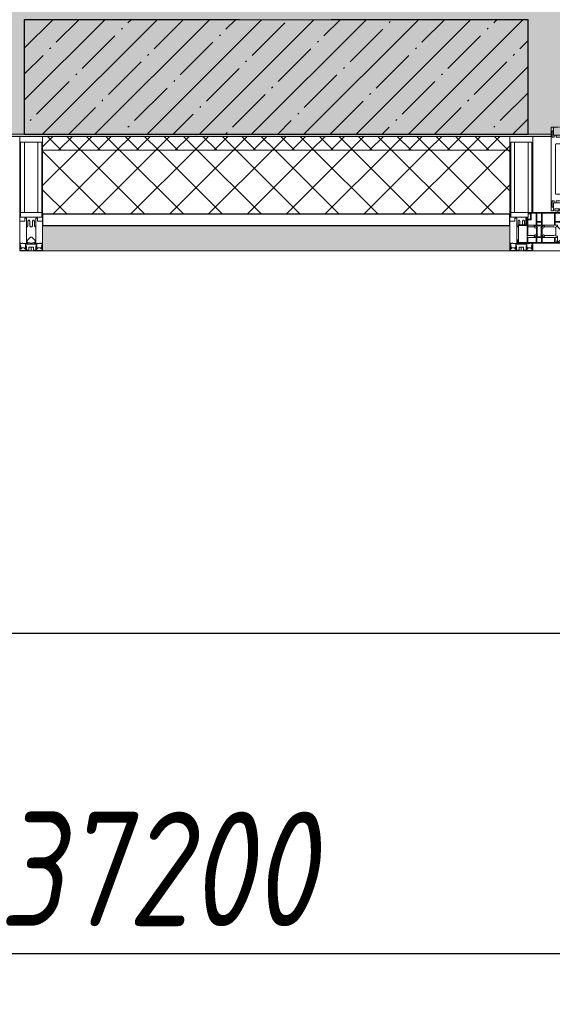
# Model space of a CAD drawing. Header units: millimetres. Extents: x -26888115 to 7466299, y -86687 to 22081.
# Tile 21 of 208: x 54218 to 55381, y -51379 to -49229. Entities that reach past the tile are written whole.
import ezdxf

# ---------------------------------------------------------------- set-up
doc = ezdxf.new("R2010")
doc.units = ezdxf.units.MM
doc.linetypes.add('-D1-02х01', pattern=[3, 2, -1])
doc.layers.get('Defpoints').update_dxf_attribs({"color": 31})
for name, color, linetype, lineweight in [('_0', 7, 'Continuous', 13), ('A-200-M_WALL', 7, 'Continuous', 5), ('A-200-M_WALL_PAT', 7, 'Continuous', 5), ('A-214-M_CURT_WALL', 7, 'Continuous', 5), ('A-215-M_CURT_PANEL', 7, 'Continuous', 5), ('A-230-M_FLOOR', 7, 'Continuous', 5), ('A-314-M_WINDOW', 7, 'Continuous', 5), ('S-280-M_COLUMN', 7, 'Continuous', 5), ('Z-060-M_DETAIL', 7, 'Continuous', 5), ('Оси', 7, 'Continuous', 5)]:
    doc.layers.add(name, color=color, linetype=linetype, lineweight=lineweight)
doc.styles.add('fl_iso paper', font='isocpeur.ttf', dxfattribs={"width": 0.8, "oblique": 10})
doc.dimstyles.new('In tre 1_100', dxfattribs={"dimscale": 100, "dimtxt": 2.5, "dimasz": 2, "dimexe": 1, "dimexo": 0.7, "dimgap": 0.6, "dimtad": 1, "dimdec": 0, "dimrnd": 5, "dimzin": 0, "dimdsep": 46, "dimtxsty": 'fl_iso paper', "dimblk": 'ARCHTICK', "dimcen": 0, "dimdle": 1, "dimadec": 0, "dimazin": 0, "dimtfac": 1, "dimtdec": 0, "dimtofl": 0, "dimtmove": 1, "dimatfit": 3, "dimldrblk": 'DOT', "dimfxl": 40, "dimtfillclr": 256, "dimtolj": 1, "dimtzin": 0, "dimarcsym": 1})

# ---------------------------------------------------------------- blocks, each defined once
blk = doc.blocks.new('_ArchTick')
at = {"color": 0, "linetype": 'ByBlock', "lineweight": 9, "const_width": 0.15}
blk.add_lwpolyline([(-0.5, -0.5), (0.5, 0.5)], dxfattribs=at)
blk = doc.blocks.new('*D257')
at = {"layer": 'Defpoints', "color": 0, "transparency": 16777216}
for p in [(35918, -51162.7), (73118, -51162.7), (73118, -51268.8)]:
    blk.add_point(p, dxfattribs=at)
at = {"layer": 'Оси', "color": 0, "lineweight": -2, "transparency": 16777216}
for p, q in [((35918, -51232.7), (35918, -51368.8)), ((73118, -51232.7), (73118, -51368.8)), ((35818, -51268.8), (73218, -51268.8))]:
    blk.add_line(p, q, dxfattribs=at)
at = {"layer": 'Оси', "color": 0, "lineweight": -2, "transparency": 16777216, "xscale": 200, "yscale": 200, "zscale": 200, "rotation": 180}
blk.add_blockref('_ArchTick', (35918, -51268.8), dxfattribs=at)
at = {"layer": 'Оси', "color": 0, "lineweight": -2, "transparency": 16777216, "xscale": 200, "yscale": 200, "zscale": 200}
blk.add_blockref('_ArchTick', (73118, -51268.8), dxfattribs=at)
at = {"layer": 'Оси', "color": 0, "transparency": 16777216, "insert": (54518, -51083.8), "char_height": 250, "attachment_point": 5, "style": 'fl_iso paper'}
blk.add_mtext('\\A1;37200', dxfattribs=at)
blk = doc.blocks.new('_DOT')
at = {"color": 0, "linetype": 'ByBlock'}
blk.add_line((-0.5, 0), (-1, 0), dxfattribs=at)
at = {"color": 0, "linetype": 'ByBlock', "const_width": 0.5}
blk.add_lwpolyline([(-0.25, 0, 1), (0.25, 0, 1)], format="xyb", close=True, dxfattribs=at)
blk = doc.blocks.new('*D261')
at = {"layer": 'Defpoints', "color": 0, "transparency": 16777216}
for p in [(61118, -50568.8), (52718, -51268.8), (61118, -51268.8)]:
    blk.add_point(p, dxfattribs=at)
at = {"layer": 'Оси', "color": 0, "lineweight": -2, "transparency": 16777216}
for p, q in [((52718, -51198.8), (52718, -50468.8)), ((61118, -51198.8), (61118, -50468.8)), ((52618, -50568.8), (61218, -50568.8))]:
    blk.add_line(p, q, dxfattribs=at)
at = {"layer": 'Оси', "color": 0, "lineweight": -2, "transparency": 16777216, "xscale": 200, "yscale": 200, "zscale": 200, "rotation": 180}
blk.add_blockref('_ArchTick', (52718, -50568.8), dxfattribs=at)
at = {"layer": 'Оси', "color": 0, "lineweight": -2, "transparency": 16777216, "xscale": 200, "yscale": 200, "zscale": 200}
blk.add_blockref('_ArchTick', (61118, -50568.8), dxfattribs=at)
at = {"layer": 'Оси', "color": 0, "transparency": 16777216, "insert": (56918, -50383.8), "char_height": 250, "attachment_point": 5, "style": 'fl_iso paper'}
blk.add_mtext('\\A1;8400', dxfattribs=at)
blk = doc.blocks.new('A_PAN_Створка - 383мм-V22-50_AS_Plan_33_Пентхаус')
at = {"layer": 'A-215-M_CURT_PANEL'}
h = blk.add_hatch(dxfattribs=at)
h.set_pattern_fill('FP_13', color=256, style=0, pattern_type=2)
h.set_pattern_definition([(225, (19300, -754.981), (14.142136, -14.142136), []), (315, (19300, -754.981), (14.142136, 14.142136), [])])
h.paths.add_polyline_path([(-54.5, -31.8), (-54.9, -34.1), (-57.2, -36.4), (-57.2, -60.8), (-54.6, -63.4), (-53.6, -82.7), (54.6, -81.8), (54.6, -63.4), (57.2, -60.8), (57.2, -36.4), (54.9, -34.1), (54.5, -31.8)])
at = {"layer": 'A-314-M_WINDOW'}
for p, q in [((-67.9, -17), (-171, -17)), ((-171, -17), (-171, -57)), ((-171, -18.5), (-153.5, -18.5)), ((-153.5, -18.5), (-152, -20)), ((-152, -20), (-152, -73.5)), ((-150.5, -17), (-150.5, -29.4)), ((-132.4, -18.6), (-150.5, -18.6)), ((-132.4, -29.4), (-132.4, -18.6)), ((-131, -18.2), (-131, -29.5)), ((-120.8, -18.2), (-131, -18.2)), ((-120.8, -18.2), (-120.8, -29.5)), ((-119.3, -18.6), (-92.5, -18.6)), ((-119.3, -29.4), (-119.3, -18.6)), ((-92.5, -18.6), (-92.5, -29.4)), ((-90.8, -18.5), (-90.8, -29.4)), ((-87.3, -18.5), (-90.8, -18.5)), ((-87.3, -20.4), (-87.3, -18.5)), ((-87.3, -20.4), (-87.3, -21.9)), ((-84.8, -20.4), (-87.3, -20.4)), ((-85.9, -18.2), (-85.9, -20.4)), ((-75.9, -18.2), (-85.9, -18.2)), ((-83.4, -20.4), (-84.8, -20.4)), ((-70, -33.8), (-83.4, -20.4)), ((-75.9, -21.5), (-75.9, -18.2)), ((-74.9, -17.9), (-74.9, -21.5)), ((-68.9, -17.9), (-74.9, -17.9)), ((-68.9, -21.5), (-68.9, -17.9)), ((67.9, -17), (-67.9, -17)), ((-61.4, -23.5), (-67.9, -17)), ((-67.9, -17), (-67.9, -23.5)), ((-67.9, -17), (67.9, -17)), ((67.9, -17), (61.4, -23.5)), ((67.9, -23.5), (67.9, -17)), ((171, -17), (67.9, -17)), ((68.9, -17.9), (74.9, -17.9)), ((68.9, -21.5), (68.9, -17.9)), ((70, -33.8), (83.4, -20.4)), ((74.9, -17.9), (74.9, -21.5)), ((75.9, -18.2), (85.9, -18.2)), ((75.9, -21.5), (75.9, -18.2)), ((83.4, -20.4), (84.8, -20.4)), ((84.8, -20.4), (87.3, -20.4)), ((85.9, -18.2), (85.9, -20.4)), ((87.3, -18.5), (90.8, -18.5)), ((87.3, -20.4), (87.3, -18.5)), ((87.3, -20.4), (87.3, -21.9)), ((90.8, -18.5), (90.8, -29.4)), ((92.5, -18.6), (92.5, -29.4)), ((119.3, -18.6), (92.5, -18.6)), ((119.3, -29.4), (119.3, -18.6)), ((120.8, -18.2), (120.8, -29.5)), ((120.8, -18.2), (131, -18.2)), ((131, -18.2), (131, -29.5)), ((132.4, -18.6), (150.5, -18.6)), ((132.4, -29.4), (132.4, -18.6)), ((150.5, -17), (150.5, -29.4)), ((153.5, -18.5), (152, -20)), ((152, -20), (152, -73.5)), ((171, -18.5), (153.5, -18.5)), ((171, -57), (171, -17)), ((-150.5, -29.4), (-132.4, -29.4)), ((-150.5, -33.6), (-150.5, -68)), ((-136.3, -33.6), (-150.5, -33.6)), ((-137.2, -31), (-135.8, -35)), ((-132.5, -31), (-137.2, -31)), ((-132.1, -36.8), (-135.8, -35)), ((-132.5, -31.9), (-133.4, -33.7)), ((-133.4, -33.7), (-130.1, -35.3)), ((-132.5, -31.9), (-132.5, -31)), ((-132.1, -49), (-132.1, -36.8)), ((-131, -29.5), (-120.8, -29.5)), ((-131, -30.9), (-131, -33)), ((-120.8, -30.9), (-131, -30.9)), ((-129.4, -34.6), (-131, -33)), ((-130.1, -35.3), (-129.4, -34.6)), ((-130.1, -35.3), (-130.1, -50.4)), ((-122.4, -34.6), (-120.8, -33)), ((-121.7, -35.3), (-122.4, -34.6)), ((-118.4, -33.7), (-121.7, -35.3)), ((-121.7, -35.3), (-121.7, -50.4)), ((-120.8, -30.9), (-120.8, -33)), ((-119.7, -36.8), (-115.9, -35)), ((-119.7, -49), (-119.7, -36.8)), ((-92.5, -29.4), (-119.3, -29.4)), ((-119.3, -31), (-114.6, -31)), ((-119.3, -31.9), (-119.3, -31)), ((-119.3, -31.9), (-118.4, -33.7)), ((-114.6, -31), (-115.9, -35)), ((-94.1, -33.5), (-115.4, -33.5)), ((-89.9, -35.1), (-94.1, -33.5)), ((-90.8, -29.4), (-85.9, -29.4)), ((-89.9, -32.5), (-89.9, -35.1)), ((-85.9, -32.5), (-89.9, -32.5)), ((-89.9, -35.1), (-89.9, -50.9)), ((-87.3, -21.9), (-85.9, -21.9)), ((-85.9, -21.9), (-85.9, -29.4)), ((-85.9, -29.4), (-85.9, -32.5)), ((-78, -84), (-78, -23.5)), ((-78, -23.5), (-67.9, -23.5)), ((-78, -36.8), (-70, -36.8)), ((-78, -45.6), (-78, -36.8)), ((-75.9, -21.5), (-75.9, -23.5)), ((-74.9, -21.5), (-75.9, -21.5)), ((-75.9, -23.5), (-73, -23.5)), ((-67.2, -29.3), (-73, -23.5)), ((-61.4, -23.5), (-70, -32.1)), ((-70, -32.1), (-70, -62.5)), ((-70, -36.8), (-70, -33.8)), ((-67.9, -21.5), (-68.9, -21.5)), ((-67.9, -21.5), (-67.9, -23.5)), ((-67.9, -23.5), (-64.6, -26.8)), ((-67.9, -23.5), (-64.6, -26.8)), ((-64.6, -26.8), (-67.2, -29.3)), ((-64.6, -26.8), (-61.4, -23.5)), ((61.4, -23.5), (-61.4, -23.5)), ((70, -32.1), (61.4, -23.5)), ((61.4, -23.5), (64.6, -26.8)), ((67.9, -23.5), (64.6, -26.8)), ((64.6, -26.8), (67.9, -23.5)), ((64.6, -26.8), (67.2, -29.3)), ((67.2, -29.3), (73, -23.5)), ((67.9, -21.5), (67.9, -23.5)), ((67.9, -21.5), (68.9, -21.5)), ((67.9, -23.5), (78, -23.5)), ((70, -62.5), (70, -32.1)), ((70, -36.8), (70, -33.8)), ((78, -36.8), (70, -36.8)), ((75.9, -23.5), (73, -23.5)), ((74.9, -21.5), (75.9, -21.5)), ((75.9, -21.5), (75.9, -23.5)), ((78, -23.5), (78, -84)), ((78, -45.6), (78, -36.8)), ((85.9, -21.9), (85.9, -29.4)), ((87.3, -21.9), (85.9, -21.9)), ((85.9, -29.4), (85.9, -32.5)), ((90.8, -29.4), (85.9, -29.4)), ((85.9, -32.5), (89.9, -32.5)), ((89.9, -32.5), (89.9, -35.1)), ((89.9, -35.1), (94.1, -33.5)), ((89.9, -35.1), (89.9, -50.9)), ((92.5, -29.4), (119.3, -29.4)), ((94.1, -33.5), (115.4, -33.5)), ((114.6, -31), (115.9, -35)), ((119.3, -31), (114.6, -31)), ((119.7, -36.8), (115.9, -35)), ((119.3, -31.9), (118.4, -33.7)), ((118.4, -33.7), (121.7, -35.3)), ((119.3, -31.9), (119.3, -31)), ((119.7, -49), (119.7, -36.8)), ((131, -29.5), (120.8, -29.5)), ((120.8, -30.9), (120.8, -33)), ((120.8, -30.9), (131, -30.9)), ((122.4, -34.6), (120.8, -33)), ((121.7, -35.3), (122.4, -34.6)), ((121.7, -35.3), (121.7, -50.4)), ((129.4, -34.6), (131, -33)), ((130.1, -35.3), (129.4, -34.6)), ((133.4, -33.7), (130.1, -35.3)), ((130.1, -35.3), (130.1, -50.4)), ((131, -30.9), (131, -33)), ((132.1, -36.8), (135.8, -35)), ((132.1, -49), (132.1, -36.8)), ((150.5, -29.4), (132.4, -29.4)), ((132.5, -31), (137.2, -31)), ((132.5, -31.9), (132.5, -31)), ((132.5, -31.9), (133.4, -33.7)), ((137.2, -31), (135.8, -35)), ((136.3, -33.6), (150.5, -33.6)), ((150.5, -33.6), (150.5, -68)), ((-171, -55.5), (-152, -55.5)), ((-171, -57), (-156, -57)), ((-153, -60), (-153, -73.5)), ((-136.4, -52.4), (-150.5, -52.4)), ((-150.5, -56.6), (-132.4, -56.6)), ((-137.2, -54.8), (-135.8, -50.8)), ((-132.5, -54.8), (-137.2, -54.8)), ((-132.1, -49), (-135.8, -50.8)), ((-133.4, -52), (-130.1, -50.4)), ((-132.5, -53.8), (-133.4, -52)), ((-132.5, -53.8), (-132.5, -54.8)), ((-132.4, -56.6), (-132.4, -82.5)), ((-129.4, -51.1), (-131, -52.7)), ((-131, -55.1), (-131, -52.7)), ((-120.8, -55.1), (-131, -55.1)), ((-131, -56.5), (-131, -62.6)), ((-131, -56.5), (-120.8, -56.5)), ((-120.8, -62.6), (-131, -62.6)), ((-130.1, -50.4), (-129.4, -51.1)), ((-121.7, -50.4), (-122.4, -51.1)), ((-122.4, -51.1), (-120.8, -52.7)), ((-118.4, -52), (-121.7, -50.4)), ((-120.8, -55.1), (-120.8, -52.7)), ((-120.8, -56.5), (-120.8, -62.6)), ((-119.7, -49), (-115.9, -50.8)), ((-119.3, -53.8), (-118.4, -52)), ((-119.3, -53.8), (-119.3, -54.8)), ((-119.3, -54.8), (-114.6, -54.8)), ((-119.3, -56.6), (-119.3, -82.5)), ((-92.5, -56.6), (-119.3, -56.6)), ((-114.6, -54.8), (-115.9, -50.8)), ((-94.1, -52.5), (-115.3, -52.5)), ((-89.9, -50.9), (-94.1, -52.5)), ((-92.5, -56.6), (-92.5, -82.5)), ((-90.8, -56.6), (-85.9, -56.6)), ((-90.8, -62.7), (-90.8, -56.6)), ((-80.4, -62.7), (-90.8, -62.7)), ((-89.9, -52.2), (-89.9, -50.9)), ((-89.9, -52.2), (-88.6, -53.5)), ((-85.9, -53.5), (-88.6, -53.5)), ((-85.9, -53.5), (-78, -45.6)), ((-85.9, -56.6), (-85.9, -53.5)), ((-80.4, -61.1), (-80.4, -62.7)), ((-78, -61.1), (-80.4, -61.1)), ((-78, -66.1), (-78, -61.1)), ((-70, -62.5), (-73.9, -62.5)), ((-73.9, -62.5), (-73.9, -87.5)), ((73.9, -62.5), (70, -62.5)), ((73.9, -87.5), (73.9, -62.5)), ((85.9, -53.5), (78, -45.6)), ((78, -61.1), (80.4, -61.1)), ((78, -66.1), (78, -61.1)), ((80.4, -61.1), (80.4, -62.7)), ((80.4, -62.7), (90.8, -62.7)), ((85.9, -53.5), (88.6, -53.5)), ((85.9, -56.6), (85.9, -53.5)), ((90.8, -56.6), (85.9, -56.6)), ((89.9, -52.2), (88.6, -53.5)), ((89.9, -50.9), (94.1, -52.5)), ((89.9, -52.2), (89.9, -50.9)), ((90.8, -62.7), (90.8, -56.6)), ((92.5, -56.6), (119.3, -56.6)), ((92.5, -56.6), (92.5, -82.5)), ((94.1, -52.5), (115.3, -52.5)), ((114.6, -54.8), (115.9, -50.8)), ((119.3, -54.8), (114.6, -54.8)), ((119.7, -49), (115.9, -50.8)), ((118.4, -52), (121.7, -50.4)), ((119.3, -53.8), (118.4, -52)), ((119.3, -53.8), (119.3, -54.8)), ((119.3, -56.6), (119.3, -82.5)), ((122.4, -51.1), (120.8, -52.7)), ((120.8, -55.1), (120.8, -52.7)), ((120.8, -55.1), (131, -55.1)), ((120.8, -56.5), (120.8, -62.6)), ((131, -56.5), (120.8, -56.5)), ((120.8, -62.6), (131, -62.6)), ((121.7, -50.4), (122.4, -51.1)), ((130.1, -50.4), (129.4, -51.1)), ((129.4, -51.1), (131, -52.7)), ((133.4, -52), (130.1, -50.4)), ((131, -55.1), (131, -52.7)), ((131, -56.5), (131, -62.6)), ((132.1, -49), (135.8, -50.8)), ((150.5, -56.6), (132.4, -56.6)), ((132.4, -56.6), (132.4, -82.5)), ((132.5, -53.8), (133.4, -52)), ((132.5, -53.8), (132.5, -54.8)), ((132.5, -54.8), (137.2, -54.8)), ((137.2, -54.8), (135.8, -50.8)), ((136.4, -52.4), (150.5, -52.4)), ((171, -55.5), (152, -55.5)), ((153, -73.5), (153, -60)), ((156, -57), (171, -57)), ((-153, -73.5), (-150, -73.5)), ((-150.5, -68), (-143.5, -68)), ((-150.5, -69.5), (-150.5, -73.5)), ((-145, -69.5), (-150.5, -69.5)), ((-150, -73.5), (-150, -84)), ((-150, -84), (-78, -84)), ((-148.5, -81), (-148.5, -82.5)), ((-143.5, -81), (-148.5, -81)), ((-148.5, -82.5), (-132.4, -82.5)), ((-145, -69.5), (-145, -79.5)), ((-143.5, -68), (-143.5, -81)), ((-131, -64.6), (-120.8, -64.6)), ((-131, -82.5), (-131, -64.6)), ((-131, -82.5), (-120.8, -82.5)), ((-120.8, -82.5), (-120.8, -64.6)), ((-119.3, -82.5), (-92.5, -82.5)), ((-90.8, -64.6), (-90.8, -82.5)), ((-80.1, -64.6), (-90.8, -64.6)), ((-90.8, -82.5), (-79.5, -82.5)), ((-78, -84), (-85, -84)), ((-85, -84), (-85, -87.5)), ((-80.1, -66.1), (-80.1, -64.6)), ((-78, -66.1), (-80.1, -66.1)), ((-79.5, -80.6), (-78, -80.6)), ((-79.5, -82.5), (-79.5, -80.6)), ((-78, -87.5), (-78, -84)), ((-78, -84), (-73.9, -84)), ((73.9, -84), (78, -84)), ((78, -66.1), (80.1, -66.1)), ((79.5, -80.6), (78, -80.6)), ((78, -87.5), (78, -84)), ((78, -84), (85, -84)), ((78, -84), (150, -84)), ((79.5, -82.5), (79.5, -80.6)), ((90.8, -82.5), (79.5, -82.5)), ((80.1, -64.6), (90.8, -64.6)), ((80.1, -66.1), (80.1, -64.6)), ((85, -84), (85, -87.5)), ((90.8, -64.6), (90.8, -82.5)), ((119.3, -82.5), (92.5, -82.5)), ((120.8, -82.5), (120.8, -64.6)), ((131, -64.6), (120.8, -64.6)), ((131, -82.5), (120.8, -82.5)), ((131, -82.5), (131, -64.6)), ((148.5, -82.5), (132.4, -82.5)), ((143.5, -68), (143.5, -81)), ((150.5, -68), (143.5, -68)), ((143.5, -81), (148.5, -81)), ((145, -69.5), (150.5, -69.5)), ((145, -69.5), (145, -79.5)), ((148.5, -81), (148.5, -82.5)), ((150, -84), (150, -73.5)), ((150, -73.5), (153, -73.5)), ((150.5, -69.5), (150.5, -73.5)), ((-73.9, -87.5), (-91.5, -87.5)), ((-91.5, -87.5), (-91.5, -92)), ((-91.5, -92), (91.5, -92)), ((-85, -87.5), (-78, -87.5)), ((91.5, -87.5), (73.9, -87.5)), ((85, -87.5), (78, -87.5)), ((91.5, -92), (91.5, -87.5))]:
    blk.add_line(p, q, dxfattribs=at)
for centre, start, end in [((-156, -60), 0, 90), ((156, -60), 90, 180)]:
    blk.add_arc(centre, 3, start, end, dxfattribs=at)
at = {"layer": 'A-314-M_WINDOW', "linetype": '-D1-02х01'}
blk.add_arc((91.4, -87.5), 183, 181.4091, 271.1445, dxfattribs=at)
at = {"layer": 'Z-060-M_DETAIL'}
for p, q in [((-70, -32.1), (-61.4, -23.5)), ((-70, -62.5), (-70, -32.1)), ((-67.8, -38.3), (-65.7, -37.4)), ((-67.8, -55.7), (-67.8, -38.3)), ((-65.7, -37.4), (-60.8, -34.7)), ((61.4, -23.5), (-61.4, -23.5)), ((-60.8, -34.7), (-57.3, -35.9)), ((-55.2, -33.8), (-57.3, -35.9)), ((-54.9, -34.1), (-57.2, -36.4)), ((-57.2, -36.4), (-57.2, -60.8)), ((-55.2, -33.8), (-54.8, -31.5)), ((-54.9, -25.8), (-53.9, -24.8)), ((-54.9, -29.5), (-54.9, -25.8)), ((-53.9, -30.5), (-54.9, -29.5)), ((-54.5, -31.8), (-54.9, -34.1)), ((0, -31.5), (-54.8, -31.5)), ((54.5, -31.8), (-54.5, -31.8)), ((-53.9, -24.8), (53.9, -24.8)), ((53.9, -30.5), (-53.9, -30.5)), ((0, -31.5), (54.8, -31.5)), ((54.9, -25.8), (53.9, -24.8)), ((53.9, -30.5), (54.9, -29.5)), ((54.9, -34.1), (54.5, -31.8)), ((55.2, -33.8), (54.8, -31.5)), ((54.9, -29.5), (54.9, -25.8)), ((57.2, -36.4), (54.9, -34.1)), ((55.2, -33.8), (57.3, -35.9)), ((57.2, -60.8), (57.2, -36.4)), ((60.8, -34.7), (57.3, -35.9)), ((65.7, -37.4), (60.8, -34.7)), ((70, -32.1), (61.4, -23.5)), ((67.8, -38.3), (65.7, -37.4)), ((67.8, -55.7), (67.8, -38.3)), ((70, -62.5), (70, -32.1)), ((-73.9, -62.5), (-70, -62.5)), ((-73.9, -87.5), (-73.9, -62.5)), ((-61.7, -62.5), (-67.9, -62.5)), ((-67.9, -62.5), (-67.9, -89.3)), ((-66, -56.5), (-67.8, -55.7)), ((-66, -56.5), (-62, -59.1)), ((-62, -59.1), (-60.7, -61)), ((-61.7, -64.9), (-61.7, -62.5)), ((-60.7, -61), (-57.4, -61)), ((-57.4, -61), (-54.9, -63.5)), ((-57.2, -60.8), (-54.6, -63.4)), ((-54.9, -63.5), (-54.9, -81.9)), ((-54.6, -63.4), (-54.6, -81.8)), ((54.6, -63.4), (57.2, -60.8)), ((54.6, -81.8), (54.6, -63.4)), ((57.4, -61), (54.9, -63.5)), ((54.9, -63.5), (54.9, -81.9)), ((60.7, -61), (57.4, -61)), ((62, -59.1), (60.7, -61)), ((61.7, -62.5), (67.9, -62.5)), ((61.7, -64.9), (61.7, -62.5)), ((66, -56.5), (62, -59.1)), ((66, -56.5), (67.8, -55.7)), ((67.9, -62.5), (67.9, -89.3)), ((73.9, -62.5), (70, -62.5)), ((73.9, -87.5), (73.9, -62.5)), ((-69.4, -66.5), (-73.9, -66.5)), ((-73.9, -81.5), (-69.4, -81.5)), ((-69.4, -85.5), (-73.9, -85.5)), ((-69.4, -81.5), (-69.4, -66.5)), ((-69.4, -90.3), (-69.4, -85.5)), ((-60.1, -67.7), (-61.7, -64.9)), ((-56.4, -67.7), (-60.1, -67.7)), ((-56.4, -89.4), (-56.4, -67.7)), ((-54.9, -81.9), (-53.8, -83)), ((-54.9, -85.6), (-53.9, -84.6)), ((-54.9, -89.3), (-54.9, -85.6)), ((-54.6, -81.8), (-53.6, -82.7)), ((-53.9, -84.6), (53.9, -84.6)), ((53.8, -83), (-53.8, -83)), ((-53.6, -82.7), (53.6, -82.7)), ((53.6, -82.7), (54.6, -81.8)), ((54.9, -81.9), (53.8, -83)), ((54.9, -85.6), (53.9, -84.6)), ((54.9, -89.3), (54.9, -85.6)), ((56.4, -67.7), (60.1, -67.7)), ((56.4, -89.4), (56.4, -67.7)), ((60.1, -67.7), (61.7, -64.9)), ((69.4, -66.5), (73.9, -66.5)), ((69.4, -81.5), (69.4, -66.5)), ((73.9, -81.5), (69.4, -81.5)), ((69.4, -85.5), (73.9, -85.5)), ((69.4, -90.3), (69.4, -85.5)), ((-91.5, -87.5), (-73.9, -87.5)), ((-91.5, -92), (-91.5, -87.5)), ((-91.5, -92), (91.5, -92)), ((-83.4, -90.3), (-83.4, -87.5)), ((-83.4, -90.3), (-69.4, -90.3)), ((-67.9, -89.3), (-66.9, -90.3)), ((-66.9, -90.3), (-57.4, -90.3)), ((-57.4, -90.3), (-56.4, -89.4)), ((-53.9, -90.3), (-54.9, -89.3)), ((53.9, -90.3), (-53.9, -90.3)), ((53.9, -90.3), (54.9, -89.3)), ((57.4, -90.3), (56.4, -89.4)), ((66.9, -90.3), (57.4, -90.3)), ((67.9, -89.3), (66.9, -90.3)), ((83.4, -90.3), (69.4, -90.3)), ((91.5, -87.5), (73.9, -87.5)), ((83.4, -90.3), (83.4, -87.5)), ((91.5, -92), (91.5, -87.5))]:
    blk.add_line(p, q, dxfattribs=at)
at = {"layer": 'Z-060-M_DETAIL', "color": 9, "true_color": 0xc8c8c8}
for p, q in [((70.1, -105.1), (70.1, -109)), ((95.1, -105.1), (70.1, -105.1)), ((74.1, -109.6), (74.1, -105.1)), ((89.1, -105.1), (89.1, -109.6)), ((93.1, -109.6), (93.1, -105.1)), ((95.1, -87.5), (95.1, -105.1)), ((99.6, -87.5), (95.1, -87.5)), ((97.9, -95.6), (95.1, -95.6)), ((97.9, -95.6), (97.9, -109.6)), ((99.6, -270.5), (99.6, -87.5)), ((39.7, -109), (31.1, -117.6)), ((31.1, -117.6), (31.1, -240.4)), ((41.4, -123.8), (39.1, -124.2)), ((39.1, -179), (39.1, -124.2)), ((70.1, -109), (39.7, -109)), ((41.4, -123.8), (43.5, -121.7)), ((45, -113.3), (42.3, -118.2)), ((42.3, -118.2), (43.5, -121.7)), ((45.9, -111.2), (45, -113.3)), ((63.3, -111.2), (45.9, -111.2)), ((64.1, -113), (63.3, -111.2)), ((64.1, -113), (66.7, -117)), ((66.7, -117), (68.6, -118.3)), ((68.6, -118.3), (68.6, -121.6)), ((68.6, -121.6), (71.1, -124.1)), ((71.1, -124.1), (89.5, -124.1)), ((89.1, -109.6), (74.1, -109.6)), ((89.5, -124.1), (90.6, -125.2)), ((90.6, -125.2), (90.6, -232.8)), ((97.9, -109.6), (93.1, -109.6)), ((39.1, -179), (39.1, -233.8)), ((41.4, -234.2), (39.1, -233.8)), ((41.4, -234.2), (43.5, -236.3)), ((42.3, -239.8), (43.5, -236.3)), ((68.6, -236.4), (71.1, -233.9)), ((68.6, -239.7), (68.6, -236.4)), ((71.1, -233.9), (89.5, -233.9)), ((89.5, -233.9), (90.6, -232.8)), ((39.7, -249), (31.1, -240.4)), ((70.1, -249), (39.7, -249)), ((45, -244.7), (42.3, -239.8)), ((45.9, -246.8), (45, -244.7)), ((63.3, -246.8), (45.9, -246.8)), ((64.1, -245), (63.3, -246.8)), ((64.1, -245), (66.7, -241)), ((66.7, -241), (68.6, -239.7)), ((70.1, -252.9), (70.1, -249)), ((95.1, -252.9), (70.1, -252.9)), ((74.1, -248.4), (74.1, -252.9)), ((89.1, -248.4), (74.1, -248.4)), ((89.1, -252.9), (89.1, -248.4)), ((93.1, -248.4), (93.1, -252.9)), ((97.9, -248.4), (93.1, -248.4)), ((95.1, -270.5), (95.1, -252.9)), ((97.9, -262.4), (97.9, -248.4)), ((97.9, -262.4), (95.1, -262.4)), ((99.6, -270.5), (95.1, -270.5))]:
    blk.add_line(p, q, dxfattribs=at)
blk = doc.blocks.new('Rectangular Mullion - 50Wx250H-2623690-50_AS_Plan_33_Пентхаус')
at = {"layer": 'Z-060-M_DETAIL'}
for p, q in [((-25, 65.2), (-25, 250)), ((-25, 250), (0, 250)), ((-23, 237.3), (0, 237.3)), ((-23, 237.3), (-23, 73.6)), ((-14.9, 84), (-14.9, 237.3)), ((25, 250), (0, 250)), ((23, 237.3), (0, 237.3)), ((14.9, 84), (14.9, 237.3)), ((23, 237.3), (23, 84)), ((25, 84), (25, 250)), ((-14, 65.2), (-25, 65.2)), ((0, 84), (-23, 84)), ((-0.5, 73.6), (-23, 73.6)), ((-14, 71.3), (-14, 65.2)), ((-10, 71.3), (-14, 71.3)), ((-10, 53), (-10, 71.3)), ((-7, 65.2), (-5.9, 67.3)), ((-7, 65.2), (-7, 54.7)), ((-4.1, 67.3), (-5.9, 67.3)), ((-4.1, 67.3), (-2.9, 65.1)), ((-2.9, 65.1), (-2.9, 57)), ((0, 84), (15, 84)), ((0.5, 73.6), (15, 73.6)), ((4.1, 67.3), (2.9, 65.1)), ((2.9, 65.1), (2.9, 57)), ((4.1, 67.3), (5.9, 67.3)), ((7, 65.2), (5.9, 67.3)), ((7, 65.2), (7, 57)), ((10, 71.3), (12, 71.3)), ((10, 57.4), (10, 71.3)), ((-8.7, 53), (-10, 53)), ((-10, 53), (-10, 17)), ((-8.7, 53), (-7, 54.7)), ((-8.5, 23), (-6, 25.5)), ((-8.5, 18.5), (-8.5, 23)), ((-23.8, 14.6), (-25, 14.2)), ((-25, 0), (-25, 14.2)), ((-22.3, 17), (-23.8, 17)), ((-23.8, 17), (-23.8, 14.6)), ((-22.5, 10.6), (-23.8, 14.6)), ((-22.5, 10.6), (-23.7, 9.9)), ((-23.7, 1.3), (-23.7, 9.9)), ((-23.7, 1.3), (-11.8, 1.3)), ((-23.2, 10.2), (-22.5, 8)), ((-22.5, 8), (-22.5, 4.5)), ((-21.3, 4.5), (-22.5, 4.5)), ((-22.3, 17), (-22.3, 16)), ((-22.3, 16), (-21.3, 16)), ((-19, 17.6), (-21.3, 16)), ((-21.3, 4.5), (-21.3, 6.5)), ((-21.3, 6.5), (-14.2, 6.5)), ((-18.4, 16.6), (-19, 17.6)), ((-7.4, 16.6), (-18.4, 16.6)), ((-14.2, 6.5), (-14.2, 4.5)), ((-13.2, 4.5), (-14.2, 4.5)), ((-13.2, 4.5), (-12.2, 7.2)), ((-12.7, 7.6), (-11.3, 11.4)), ((-12.7, 7.6), (-11.8, 6.9)), ((-12.2, 9), (-12.2, 14.8)), ((-12.2, 14.8), (0, 14.8)), ((-11.8, 1.3), (-11.8, 6.9)), ((-10.5, 11.2), (-11.3, 11.4)), ((-10.5, 1.5), (-10.5, 11.2)), ((-4.8, 1.5), (-10.5, 1.5)), ((-10, 17), (-7.5, 17)), ((-7.5, 18.5), (-8.5, 18.5)), ((-7.5, 17), (-7.5, 18.5)), ((-7.4, 18), (-7.4, 16.6)), ((-6, 18), (-7.4, 18)), ((0, 8), (-4.8, 8)), ((-4.8, 1.5), (-4.8, 8)), ((-2.6, 16.8), (0, 16.8)), ((2.6, 16.8), (0, 16.8)), ((0, 14.8), (0, 16.8)), ((0, 14.8), (0, 16.8)), ((12.2, 14.8), (0, 14.8)), ((0, 0), (0, 8)), ((0, 8), (4.8, 8)), ((0, 0), (0, 8)), ((4.8, 1.5), (4.8, 8)), ((4.8, 1.5), (10.5, 1.5)), ((7.4, 16.6), (18.4, 16.6)), ((10.5, 11.2), (11.3, 11.4)), ((10.5, 1.5), (10.5, 11.2)), ((12.7, 7.6), (11.3, 11.4)), ((12.7, 7.6), (11.8, 6.9)), ((11.8, 1.3), (11.8, 6.9)), ((23.7, 1.3), (11.8, 1.3)), ((12.2, 9), (12.2, 14.8)), ((13.2, 4.5), (12.2, 7.2)), ((13.2, 4.5), (14.2, 4.5)), ((21.3, 6.5), (14.2, 6.5)), ((14.2, 6.5), (14.2, 4.5)), ((19.9, 17), (21.3, 16)), ((22.3, 16), (21.3, 16)), ((21.3, 4.5), (21.3, 6.5)), ((21.3, 4.5), (22.5, 4.5)), ((22.3, 17), (22.3, 16)), ((22.5, 10.6), (23.8, 14.6)), ((22.5, 10.6), (23.7, 9.9)), ((23.2, 10.2), (22.5, 8)), ((22.5, 8), (22.5, 4.5)), ((23.7, 1.3), (23.7, 9.9)), ((23.8, 17), (23.8, 14.6)), ((23.8, 14.6), (25, 14.2)), ((25, 0), (25, 14.2)), ((-25, 0), (0, 0)), ((25, 0), (0, 0))]:
    blk.add_line(p, q, dxfattribs=at)
for centre, start, end in [((-0.5, 73.1), 360, 90), ((0.5, 73.1), 90, 180)]:
    blk.add_arc(centre, 0.5, start, end, dxfattribs=at)
blk = doc.blocks.new('Rectangular Mullion - R_StandardFrame_50Wx250H-4298508-50_AS_Plan_33_Пентхаус')
at = {"layer": 'A-214-M_CURT_WALL', "lineweight": 9}
for p, q in [((-25, -250), (-25, 0)), ((-25, 0), (25, 0)), ((25, 0), (25, -17)), ((25, -84), (25, -250)), ((25, -250), (-25, -250))]:
    blk.add_line(p, q, dxfattribs=at)
blk = doc.blocks.new('Rectangular Mullion - 50Wx250H-V9-50_AS_Plan_33_Пентхаус')
at = {"layer": 'Z-060-M_DETAIL'}
for p, q in [((-25, 65.2), (-25, 250)), ((-25, 250), (0, 250)), ((-23, 237.3), (0, 237.3)), ((-23, 237.3), (-23, 73.6)), ((-14.9, 84), (-14.9, 237.3)), ((25, 250), (0, 250)), ((23, 237.3), (0, 237.3)), ((14.9, 84), (14.9, 237.3)), ((23, 237.3), (23, 73.6)), ((25, 65.2), (25, 250)), ((-14, 65.2), (-25, 65.2)), ((0, 84), (-23, 84)), ((-0.5, 73.6), (-23, 73.6)), ((-14, 71.3), (-14, 65.2)), ((-10, 71.3), (-14, 71.3)), ((-10, 53), (-10, 71.3)), ((-7, 65.2), (-5.9, 67.3)), ((-7, 65.2), (-7, 54.7)), ((-4.1, 67.3), (-5.9, 67.3)), ((-4.1, 67.3), (-2.9, 65.1)), ((-2.9, 65.1), (-2.9, 54.6)), ((0, 84), (23, 84)), ((0.5, 73.6), (23, 73.6)), ((4.1, 67.3), (2.9, 65.1)), ((2.9, 65.1), (2.9, 54.6)), ((4.1, 67.3), (5.9, 67.3)), ((7, 65.2), (5.9, 67.3)), ((7, 65.2), (7, 54.7)), ((10, 71.3), (14, 71.3)), ((10, 53), (10, 71.3)), ((14, 71.3), (14, 65.2)), ((14, 65.2), (25, 65.2)), ((-8.7, 53), (-10, 53)), ((-10, 53), (-10, 17)), ((-8.7, 53), (-7, 54.7)), ((-1.3, 53), (-2.9, 54.6)), ((0, 53), (-1.3, 53)), ((0, 53), (1.3, 53)), ((1.3, 53), (2.9, 54.6)), ((8.7, 53), (7, 54.7)), ((8.7, 53), (10, 53)), ((10, 53), (10, 17)), ((-8.5, 23), (-1.5, 30)), ((-8.5, 18.5), (-8.5, 23)), ((-1.5, 30), (0, 30)), ((1.5, 30), (0, 30)), ((8.5, 23), (1.5, 30)), ((8.5, 18.5), (8.5, 23)), ((-23.8, 14.6), (-25, 14.2)), ((-25, 0), (-25, 14.2)), ((-22.3, 17), (-23.8, 17)), ((-23.8, 17), (-23.8, 14.6)), ((-22.5, 10.6), (-23.8, 14.6)), ((-22.5, 10.6), (-23.7, 9.9)), ((-23.7, 1.3), (-23.7, 9.9)), ((-23.7, 1.3), (-11.8, 1.3)), ((-23.2, 10.2), (-22.5, 8)), ((-22.5, 8), (-22.5, 4.5)), ((-21.3, 4.5), (-22.5, 4.5)), ((-22.3, 17), (-22.3, 16)), ((-22.3, 16), (-21.3, 16)), ((-19, 17.6), (-21.3, 16)), ((-21.3, 4.5), (-21.3, 6.5)), ((-21.3, 6.5), (-14.2, 6.5)), ((-18.4, 16.6), (-19, 17.6)), ((-7.4, 16.6), (-18.4, 16.6)), ((-14.2, 6.5), (-14.2, 4.5)), ((-13.2, 4.5), (-14.2, 4.5)), ((-13.2, 4.5), (-12.2, 7.2)), ((-12.7, 7.6), (-11.3, 11.4)), ((-12.7, 7.6), (-11.8, 6.9)), ((-12.2, 9), (-12.2, 14.8)), ((-12.2, 14.8), (0, 14.8)), ((-11.8, 1.3), (-11.8, 6.9)), ((-10.5, 11.2), (-11.3, 11.4)), ((-10.5, 1.5), (-10.5, 11.2)), ((-4.8, 1.5), (-10.5, 1.5)), ((-10, 17), (-7.5, 17)), ((-7.5, 18.5), (-8.5, 18.5)), ((-7.5, 17), (-7.5, 18.5)), ((-7.4, 18), (-7.4, 16.6)), ((-2.6, 18), (-7.4, 18)), ((0, 8), (-4.8, 8)), ((-4.8, 1.5), (-4.8, 8)), ((-2.6, 18), (-2.6, 16.8)), ((-2.6, 16.8), (0, 16.8)), ((2.6, 16.8), (0, 16.8)), ((0, 14.8), (0, 16.8)), ((0, 14.8), (0, 16.8)), ((12.2, 14.8), (0, 14.8)), ((0, 0), (0, 8)), ((0, 8), (4.8, 8)), ((0, 0), (0, 8)), ((2.6, 18), (2.6, 16.8)), ((2.6, 18), (7.4, 18)), ((4.8, 1.5), (4.8, 8)), ((4.8, 1.5), (10.5, 1.5)), ((7.4, 18), (7.4, 16.6)), ((7.4, 16.6), (18.4, 16.6)), ((7.5, 18.5), (8.5, 18.5)), ((7.5, 17), (7.5, 18.5)), ((10, 17), (7.5, 17)), ((10.5, 11.2), (11.3, 11.4)), ((10.5, 1.5), (10.5, 11.2)), ((12.7, 7.6), (11.3, 11.4)), ((12.7, 7.6), (11.8, 6.9)), ((11.8, 1.3), (11.8, 6.9)), ((23.7, 1.3), (11.8, 1.3)), ((12.2, 9), (12.2, 14.8)), ((13.2, 4.5), (12.2, 7.2)), ((13.2, 4.5), (14.2, 4.5)), ((21.3, 6.5), (14.2, 6.5)), ((14.2, 6.5), (14.2, 4.5)), ((18.4, 16.6), (19, 17.6)), ((19, 17.6), (21.3, 16)), ((22.3, 16), (21.3, 16)), ((21.3, 4.5), (21.3, 6.5)), ((21.3, 4.5), (22.5, 4.5)), ((22.3, 17), (22.3, 16)), ((22.3, 17), (23.8, 17)), ((22.5, 10.6), (23.8, 14.6)), ((22.5, 10.6), (23.7, 9.9)), ((23.2, 10.2), (22.5, 8)), ((22.5, 8), (22.5, 4.5)), ((23.7, 1.3), (23.7, 9.9)), ((23.8, 17), (23.8, 14.6)), ((23.8, 14.6), (25, 14.2)), ((25, 0), (25, 14.2)), ((-25, 0), (0, 0)), ((25, 0), (0, 0))]:
    blk.add_line(p, q, dxfattribs=at)
for centre, start, end in [((-0.5, 73.1), 360, 90), ((0.5, 73.1), 90, 180)]:
    blk.add_arc(centre, 0.5, start, end, dxfattribs=at)
blk = doc.blocks.new('Rectangular Mullion - R_StandardFrame_50Wx250H-4298506-50_AS_Plan_33_Пентхаус')
at = {"layer": 'A-214-M_CURT_WALL', "lineweight": 9}
for p, q in [((-25, -250), (-25, 0)), ((-25, 0), (25, 0)), ((25, 0), (25, -250)), ((25, -250), (-25, -250))]:
    blk.add_line(p, q, dxfattribs=at)
blk = doc.blocks.new('Rectangular Mullion - R_StandardFrame_50Wx250H-3735723-50_AS_Plan_33_Пентхаус')
at = {"layer": 'A-214-M_CURT_WALL'}
blk.add_line((21140, -505), (19490, -505), dxfattribs=at)
blk = doc.blocks.new('Rectangular Mullion - R_StandardFrame_50Wx250H-3725450-50_AS_Plan_33_Пентхаус')
at = {"layer": 'A-214-M_CURT_WALL'}
for p, q in [((22260, -505), (22300.4, -505)), ((22329.9, -505), (22540, -505)), ((22260, -755), (22540, -755))]:
    blk.add_line(p, q, dxfattribs=at)
blk = doc.blocks.new('RST_AR_KMN_R22_B1_FCD_rvt-1-50_AS_Plan_33_Пентхаус')
at = {"layer": 'A-200-M_WALL_PAT'}
h = blk.add_hatch(dxfattribs=at)
h.set_pattern_fill('FP_7', color=256, style=0, pattern_type=2)
h.set_pattern_definition([(45, (0, 0), (-21.213203, 21.213203), []), (135, (0, 0), (-21.213203, -21.213203), [])])
h.paths.add_polyline_path([(19110, -535), (19110, -505), (18090, -505), (18090, -535), (18953.9, -535)])
h = blk.add_hatch(dxfattribs=at)
h.set_pattern_fill('FP_8', color=256, style=0, pattern_type=2)
h.set_pattern_definition([(45, (0, 0), (-42.4264, 42.4264), []), (135, (0, 0), (-42.4264, -42.4264), [])])
h.paths.add_polyline_path([(18675.7, -675), (19110, -675), (19110, -535), (18090, -535), (18090, -675), (18119.4, -675)])
at = {"layer": 'A-200-M_WALL_PAT', "true_color": 0xeff9fa}
blk.add_hatch(color=7, dxfattribs=at).paths.add_polyline_path([(18953.9, -755), (19110, -755), (19110, -700), (18090, -700), (18090, -755), (18675.7, -755)])
at = {"layer": 'A-200-M_WALL'}
for p, q in [((19110, -505), (18090, -505)), ((18090, -505), (18090, -535)), ((19110, -535), (19110, -505)), ((18090, -535), (18090, -675)), ((19110, -535), (18090, -535)), ((19110, -675), (19110, -535)), ((18090, -700), (18090, -755)), ((19110, -755), (19110, -700)), ((18090, -755), (19110, -755))]:
    blk.add_line(p, q, dxfattribs=at)
at = {"layer": 'A-200-M_WALL', "lineweight": 25}
for p, q in [((18090, -675), (18090, -700)), ((19110, -675), (18090, -675)), ((19110, -700), (19110, -675)), ((19110, -700), (18090, -700))]:
    blk.add_line(p, q, dxfattribs=at)
at = {"layer": 'A-214-M_CURT_WALL', "lineweight": 5}
for name, p in [('Rectangular Mullion - R_StandardFrame_50Wx250H-3735723-50_AS_Plan_33_Пентхаус', (-3100, 0)), ('Rectangular Mullion - 50Wx250H-V9-50_AS_Plan_33_Пентхаус', (18065, -755)), ('Rectangular Mullion - 50Wx250H-2623690-50_AS_Plan_33_Пентхаус', (19135, -755)), ('Rectangular Mullion - R_StandardFrame_50Wx250H-3725450-50_AS_Plan_33_Пентхаус', (-3100, 0))]:
    blk.add_blockref(name, p, dxfattribs=at)
at = {"layer": 'A-214-M_CURT_WALL', "lineweight": 5, "extrusion": (0, 0, -1), "rotation": 180}
for name, p in [('Rectangular Mullion - R_StandardFrame_50Wx250H-4298506-50_AS_Plan_33_Пентхаус', (-18065, -755)), ('Rectangular Mullion - R_StandardFrame_50Wx250H-4298508-50_AS_Plan_33_Пентхаус', (-19135, -755))]:
    blk.add_blockref(name, p, dxfattribs=at)
at = {"layer": 'A-215-M_CURT_PANEL', "lineweight": 5, "rotation": 180}
blk.add_blockref('A_PAN_Створка - 383мм-V22-50_AS_Plan_33_Пентхаус', (19300, -755), dxfattribs=at)

msp = doc.modelspace()

# ---------------------------------------------------------------- hatches: boundary and pattern name
at = {"layer": '_0', "transparency": 33554534}
h = msp.add_hatch(color=252, dxfattribs=at)
h.dxf.hatch_style = 1
h.paths.add_polyline_path([(35678, -49484.4), (73628, -49484.4), (73628, -19534.4), (35678, -19534.4)])
h.paths.add_polyline_path([(44578, -40979.4), (44578, -34929.4), (49428, -34929.4), (49428, -36429.4), (51078, -36429.4), (51078, -30029.4), (49428, -30029.4), (49428, -30823.8), (44578, -30823.8), (44578, -28029.4), (64728, -28029.4), (64728, -32969.4), (62778, -32969.4), (62778, -31029.4), (59878, -31029.4), (59878, -30029.4), (58578, -30029.4), (58578, -38979.4), (64728, -38979.4), (64728, -40979.4)], flags=16)
at = {"layer": 'S-280-M_COLUMN'}
h = msp.add_hatch(dxfattribs=at)
h.set_pattern_fill('FP_2', color=256, style=0, pattern_type=2)
h.set_pattern_definition([(45, (36177.975, -48979.44), (-57.02463, 57.02463), []), (45, (36235, -48979.44), (-57.02463, 57.02463), [100.806, -20.161, 3.353, -16.808])])
h.paths.add_polyline_path([(54228, -49479.4), (55328, -49479.4), (55328, -49229.4), (54228, -49229.4)])

# ---------------------------------------------------------------- linework, layer by layer
at = {"layer": 'A-230-M_FLOOR'}
for p, q in [((52282.9, -49479.4), (54228, -49479.4)), ((55328, -49479.4), (55378.4, -49479.4))]:
    msp.add_line(p, q, dxfattribs=at)
at = {"layer": 'S-280-M_COLUMN', "lineweight": 25}
for p, q in [((54228, -49229.4), (54228, -49479.4)), ((54698, -49229.4), (54228, -49229.4)), ((55328, -49229.4), (54898, -49229.4)), ((55328, -49479.4), (55328, -49229.4)), ((54228, -49479.4), (55328, -49479.4))]:
    msp.add_line(p, q, dxfattribs=at)
at = {"layer": 'S-280-M_COLUMN'}
msp.add_line((54898, -49229.4), (54698, -49229.4), dxfattribs=at)

# ---------------------------------------------------------------- block references
at = {"lineweight": 5}
msp.add_blockref('RST_AR_KMN_R22_B1_FCD_rvt-1-50_AS_Plan_33_Пентхаус', (36178, -48979.4), dxfattribs=at)

# ---------------------------------------------------------------- dimensions: what is measured, and where the dimension line sits
at = {"layer": 'Оси'}
for base, p1, p2, picture, middle in [((61118, -50568.8), (52718, -51268.8), (61118, -51268.8), '*D261', (56918, -50383.8)), ((73118, -51268.8), (35918, -51162.7), (73118, -51162.7), '*D257', (54518, -51083.8))]:
    dim = msp.add_linear_dim(base=base, p1=p1, p2=p2, dimstyle='In tre 1_100', dxfattribs=at)
    dim.commit()
    dim.dimension.update_dxf_attribs({"geometry": picture, "text_midpoint": middle})

doc.saveas('drawing.dxf')
